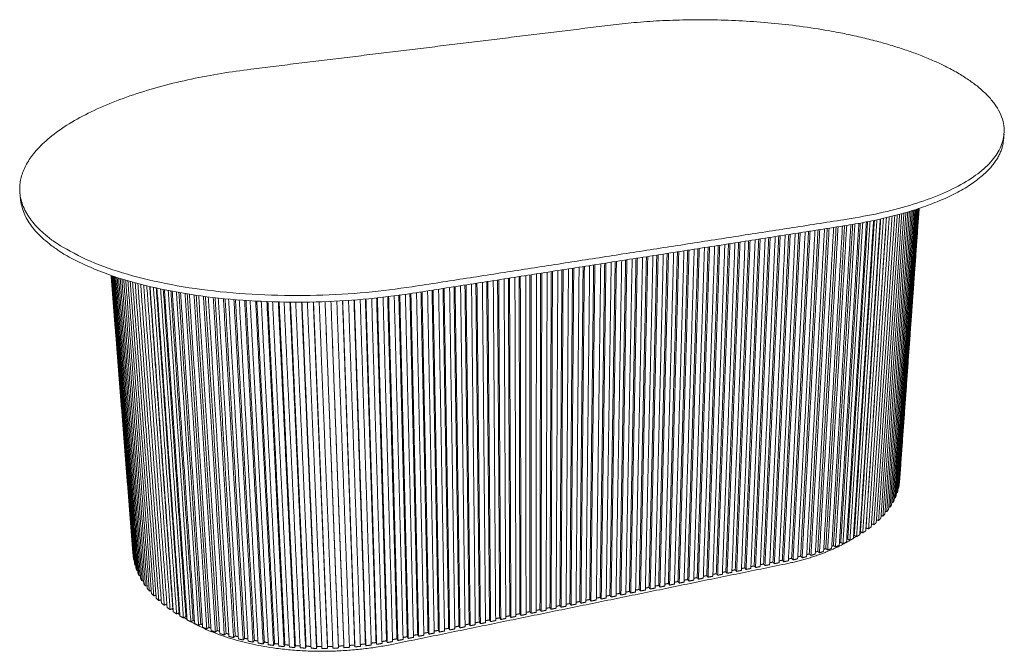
# Model space of a CAD drawing. Header units: millimetres. Extents: x -19591 to -17532, y -10399 to -9171.
# Tile 1 of 4: x -19591 to -18733, y -10399 to -9849. Entities that reach past the tile are written whole.
import ezdxf

# ---------------------------------------------------------------- set-up
doc = ezdxf.new("R2010")
doc.units = ezdxf.units.MM
doc.header["$MEASUREMENT"] = 0
doc.layers.add('Make2D$visible$lines', color=7, linetype='Continuous', lineweight=18, true_color=0x000000)

msp = doc.modelspace()

# ---------------------------------------------------------------- linework, layer by layer
at = {"layer": 'Make2D$visible$lines'}
for points in [[(-19073.56, -9853.36), (-19231.39, -9872.66), (-19389.21, -9891.96)], [(-18733.17, -9948.51), (-18733.39, -9951.05), (-18733.6, -9953.58)], [(-19589.84, -10005.17), (-19590.09, -10002.59), (-19590.33, -10000.01)], [(-18835.29, -10277.3), (-18826.18, -10146.82), (-18817.07, -10016.34)], [(-18815.58, -10015.89), (-18824.68, -10145.6), (-18833.78, -10275.32)], [(-18832.38, -10273.32), (-18823.3, -10144.4), (-18814.22, -10015.48)], [(-18812.97, -10015.09), (-18822.03, -10143.2), (-18831.08, -10271.3)], [(-18829.9, -10269.28), (-18820.88, -10142.01), (-18811.85, -10014.74)], [(-18810.84, -10014.42), (-18819.83, -10140.82), (-18828.82, -10267.22)], [(-18827.86, -10265.17), (-18818.91, -10139.65), (-18809.96, -10014.13)], [(-18809.19, -10013.89), (-18818.09, -10138.49), (-18827, -10263.09)], [(-18826.25, -10261.02), (-18817.4, -10137.35), (-18808.54, -10013.67)], [(-18808.02, -10013.5), (-18816.81, -10136.21), (-18825.61, -10258.92)], [(-18825.08, -10256.83), (-18816.35, -10135.1), (-18807.61, -10013.36)], [(-18807.32, -10013.27), (-18815.99, -10133.99), (-18824.66, -10254.72)], [(-18824.35, -10252.62), (-18815.75, -10132.91), (-18807.14, -10013.21)], [(-18807.09, -10013.19), (-18815.62, -10131.87), (-18824.15, -10250.55)], [(-18869.76, -10022.57), (-19059.19, -10051.98), (-19248.62, -10081.4)], [(-18853.02, -10025.02), (-18861.7, -10164.37), (-18870.38, -10303.72)], [(-18869.32, -10301.14), (-18860.69, -10162.99), (-18852.06, -10024.84)], [(-18867.37, -10302.2), (-18858.62, -10163.3), (-18849.88, -10024.4)], [(-18846.82, -10023.78), (-18855.62, -10162.21), (-18864.43, -10300.63)], [(-18863.64, -10298.03), (-18854.89, -10160.83), (-18846.15, -10023.64)], [(-18861.6, -10299.04), (-18852.74, -10161.1), (-18843.88, -10023.15)], [(-18841.03, -10022.52), (-18849.94, -10159.96), (-18858.84, -10297.4)], [(-18858.32, -10294.77), (-18849.49, -10158.61), (-18840.65, -10022.44)], [(-18856.2, -10295.73), (-18847.25, -10158.82), (-18838.3, -10021.9)], [(-18835.66, -10021.28), (-18844.65, -10157.65), (-18853.64, -10294.01)], [(-18853.39, -10291.38), (-18844.49, -10156.32), (-18835.58, -10021.26)], [(-18851.2, -10292.28), (-18842.18, -10156.48), (-18833.15, -10020.68)], [(-18830.73, -10020.07), (-18839.79, -10155.29), (-18848.84, -10290.5)], [(-18846.6, -10288.7), (-18837.52, -10154.09), (-18828.44, -10019.49)], [(-18826.25, -10018.91), (-18835.35, -10152.89), (-18844.45, -10286.86)], [(-18842.41, -10285), (-18833.3, -10151.68), (-18824.19, -10018.36)], [(-18822.23, -10017.82), (-18831.35, -10150.46), (-18840.46, -10283.11)], [(-18838.64, -10281.2), (-18829.52, -10149.25), (-18820.4, -10017.3)], [(-18818.67, -10016.8), (-18827.79, -10148.03), (-18836.91, -10279.26)], [(-18870.08, -10028), (-19059.29, -10057.56), (-19248.5, -10087.11)], [(-18906.42, -10033.68), (-18913.73, -10176.9), (-18921.03, -10320.12)], [(-18918.17, -10317.93), (-18910.82, -10175.58), (-18903.47, -10033.22)], [(-18916.99, -10319.28), (-18909.56, -10176.14), (-18902.13, -10033.01)], [(-18897.87, -10032.34), (-18905.42, -10175.36), (-18912.98, -10318.38)], [(-18910.35, -10316.13), (-18902.76, -10174.02), (-18895.18, -10031.92)], [(-18909.04, -10317.44), (-18901.37, -10174.57), (-18893.7, -10031.69)], [(-18889.58, -10031.05), (-18897.37, -10173.74), (-18905.15, -10316.44)], [(-18902.78, -10314.11), (-18894.97, -10172.39), (-18887.17, -10030.67)], [(-18901.35, -10315.39), (-18893.46, -10172.91), (-18885.56, -10030.42)], [(-18881.59, -10029.8), (-18889.59, -10172.04), (-18897.59, -10314.28)], [(-18895.47, -10311.89), (-18887.47, -10170.68), (-18879.46, -10029.47)], [(-18893.93, -10313.13), (-18885.83, -10171.16), (-18877.73, -10029.2)], [(-18873.92, -10028.6), (-18882.12, -10170.26), (-18890.32, -10311.92)], [(-18888.46, -10309.47), (-18880.27, -10168.89), (-18872.07, -10028.31)], [(-18886.8, -10310.68), (-18878.51, -10169.35), (-18870.22, -10028.02)], [(-18866.59, -10027.44), (-18874.97, -10168.41), (-18883.34, -10309.37)], [(-18881.75, -10306.87), (-18873.39, -10167.03), (-18865.04, -10027.19)], [(-18879.99, -10308.03), (-18871.53, -10167.44), (-18863.07, -10026.86)], [(-18859.62, -10026.25), (-18868.16, -10166.44), (-18876.69, -10306.63)], [(-18875.36, -10304.09), (-18866.86, -10165.06), (-18858.36, -10026.03)], [(-18873.5, -10305.2), (-18864.89, -10165.42), (-18856.28, -10025.64)], [(-18958.74, -10041.85), (-18964.49, -10186), (-18970.24, -10330.16)], [(-18967.25, -10327.94), (-18961.44, -10184.65), (-18955.63, -10041.36)], [(-18966.12, -10329.32), (-18960.24, -10185.24), (-18954.36, -10041.17)], [(-18949.95, -10040.48), (-18955.97, -10184.48), (-18961.98, -10328.47)], [(-18959.02, -10326.26), (-18952.94, -10183.13), (-18946.87, -10040)], [(-18957.88, -10327.63), (-18951.73, -10183.72), (-18945.59, -10039.8)], [(-18941.2, -10039.11), (-18947.47, -10182.95), (-18953.75, -10326.79)], [(-18950.8, -10324.59), (-18944.47, -10181.61), (-18938.14, -10038.63)], [(-18949.65, -10325.96), (-18943.25, -10182.19), (-18936.84, -10038.43)], [(-18932.47, -10037.75), (-18939, -10181.43), (-18945.54, -10325.12)], [(-18942.6, -10322.92), (-18936.02, -10180.1), (-18929.43, -10037.27)], [(-18941.45, -10324.28), (-18934.79, -10180.68), (-18928.12, -10037.07)], [(-18923.76, -10036.39), (-18930.55, -10179.92), (-18937.35, -10323.44)], [(-18934.43, -10321.25), (-18927.59, -10178.58), (-18920.75, -10035.92)], [(-18933.27, -10322.61), (-18926.35, -10179.16), (-18919.43, -10035.71)], [(-18915.08, -10035.03), (-18922.13, -10178.4), (-18929.18, -10321.78)], [(-18926.28, -10319.59), (-18919.19, -10177.08), (-18912.09, -10034.56)], [(-18925.11, -10320.95), (-18917.94, -10177.65), (-18910.76, -10034.36)], [(-19024.5, -10341.23), (-19020.49, -10196.05), (-19016.48, -10050.87)], [(-19011.99, -10050.17), (-19016.13, -10195.27), (-19020.28, -10340.37)], [(-19017.17, -10338.11), (-19012.95, -10193.89), (-19008.73, -10049.66)], [(-19016.09, -10339.51), (-19011.81, -10194.49), (-19007.53, -10049.47)], [(-19003.05, -10048.77), (-19007.46, -10193.71), (-19011.88, -10338.65)], [(-19008.79, -10336.41), (-19004.31, -10192.34), (-18999.82, -10048.27)], [(-19007.7, -10337.8), (-19003.15, -10192.94), (-18998.6, -10048.08)], [(-18994.13, -10047.38), (-18998.82, -10192.16), (-19003.51, -10336.94)], [(-19000.44, -10334.7), (-18995.68, -10190.79), (-18990.93, -10046.88)], [(-18999.34, -10336.09), (-18994.52, -10191.39), (-18989.7, -10046.69)], [(-18985.24, -10045.99), (-18990.2, -10190.62), (-18995.16, -10335.24)], [(-18992.11, -10333.01), (-18987.09, -10189.25), (-18982.06, -10045.49)], [(-18991, -10334.39), (-18985.91, -10189.85), (-18980.82, -10045.3)], [(-18976.38, -10044.61), (-18981.61, -10189.07), (-18986.83, -10333.54)], [(-18983.8, -10331.31), (-18978.51, -10187.71), (-18973.23, -10044.11)], [(-18982.69, -10332.7), (-18977.33, -10188.31), (-18971.98, -10043.92)], [(-18967.55, -10043.23), (-18973.04, -10187.54), (-18978.52, -10331.85)], [(-18975.52, -10329.62), (-18969.97, -10186.18), (-18964.42, -10042.74)], [(-18974.39, -10331), (-18968.77, -10186.77), (-18963.15, -10042.54)], [(-19076.47, -10350.2), (-19074.18, -10204.86), (-19071.89, -10059.52)], [(-19075.44, -10351.62), (-19073.11, -10205.49), (-19070.77, -10059.35)], [(-19066.19, -10058.63), (-19068.67, -10204.69), (-19071.15, -10350.75)], [(-19067.93, -10348.46), (-19065.36, -10203.28), (-19062.79, -10058.1)], [(-19066.89, -10349.88), (-19064.27, -10203.9), (-19061.65, -10057.92)], [(-19057.09, -10057.21), (-19059.85, -10203.11), (-19062.61, -10349.01)], [(-19059.41, -10346.72), (-19056.56, -10201.7), (-19053.71, -10056.68)], [(-19058.37, -10348.14), (-19055.46, -10202.32), (-19052.56, -10056.5)], [(-19048.01, -10055.79), (-19051.06, -10201.53), (-19054.1, -10347.27)], [(-19050.92, -10344.99), (-19047.79, -10200.13), (-19044.66, -10055.27)], [(-19049.86, -10346.4), (-19046.68, -10200.75), (-19043.5, -10055.09)], [(-19038.97, -10054.38), (-19042.29, -10199.96), (-19045.61, -10345.54)], [(-19042.44, -10343.26), (-19039.04, -10198.56), (-19035.64, -10053.86)], [(-19041.38, -10344.67), (-19037.93, -10199.18), (-19034.47, -10053.68)], [(-19029.95, -10052.97), (-19033.54, -10198.39), (-19037.14, -10343.81)], [(-19034, -10341.54), (-19030.32, -10197), (-19026.64, -10052.46)], [(-19032.93, -10342.95), (-19029.19, -10197.61), (-19025.46, -10052.27)], [(-19020.95, -10051.57), (-19024.82, -10196.83), (-19028.7, -10342.09)], [(-19025.57, -10339.83), (-19021.62, -10195.44), (-19017.67, -10051.06)], [(-19127.68, -10362.28), (-19127.09, -10215.17), (-19126.49, -10068.05)], [(-19121.83, -10067.32), (-19122.57, -10214.36), (-19123.32, -10361.39)], [(-19119.97, -10359.06), (-19119.12, -10212.91), (-19118.27, -10066.77)], [(-19118.99, -10360.51), (-19118.1, -10213.56), (-19117.21, -10066.6)], [(-19112.56, -10065.88), (-19113.6, -10212.75), (-19114.63, -10359.62)], [(-19111.3, -10357.3), (-19110.16, -10211.31), (-19109.03, -10065.32)], [(-19110.31, -10358.74), (-19109.13, -10211.95), (-19107.95, -10065.16)], [(-19103.32, -10064.43), (-19104.65, -10211.14), (-19105.97, -10357.85)], [(-19102.66, -10355.54), (-19101.24, -10209.71), (-19099.81, -10063.88)], [(-19101.66, -10356.97), (-19100.19, -10210.34), (-19098.72, -10063.71)], [(-19094.11, -10062.99), (-19095.72, -10209.54), (-19097.33, -10356.09)], [(-19094.05, -10353.78), (-19092.34, -10208.11), (-19090.62, -10062.45)], [(-19093.04, -10355.21), (-19091.28, -10208.75), (-19089.53, -10062.28)], [(-19084.48, -10061.49), (-19086.39, -10207.87), (-19088.3, -10354.25)], [(-19085.04, -10351.94), (-19083.03, -10206.45), (-19081.02, -10060.95)], [(-19084.02, -10353.37), (-19081.96, -10207.07), (-19079.91, -10060.78)], [(-19075.32, -10060.06), (-19077.52, -10206.28), (-19079.72, -10352.5)], [(-19491.87, -10314.09), (-19501.42, -10192.81), (-19510.96, -10071.53)], [(-19510.95, -10071.53), (-19501.39, -10193.06), (-19491.83, -10314.58)], [(-19491.57, -10316.92), (-19501.22, -10194.24), (-19510.87, -10071.56)], [(-19510.65, -10071.64), (-19500.92, -10195.45), (-19491.19, -10319.27)], [(-19490.69, -10321.59), (-19500.5, -10196.67), (-19510.31, -10071.75)], [(-19509.85, -10071.91), (-19499.96, -10197.92), (-19490.08, -10323.93)], [(-19489.35, -10326.24), (-19499.31, -10199.18), (-19509.26, -10072.11)], [(-19508.54, -10072.36), (-19498.52, -10200.45), (-19488.51, -10328.55)], [(-19487.55, -10330.84), (-19497.62, -10201.74), (-19507.69, -10072.64)], [(-19506.71, -10072.96), (-19496.6, -10203.04), (-19486.48, -10333.13)], [(-19485.29, -10335.38), (-19495.45, -10204.35), (-19505.61, -10073.32)], [(-19504.38, -10073.72), (-19494.18, -10205.68), (-19483.98, -10337.64)], [(-19482.56, -10339.86), (-19492.79, -10207.01), (-19503.03, -10074.15)], [(-19501.54, -10074.62), (-19491.28, -10208.35), (-19481.02, -10342.08)], [(-19479.38, -10344.26), (-19489.65, -10209.68), (-19499.93, -10075.11)], [(-19498.18, -10075.64), (-19487.9, -10211.03), (-19477.61, -10346.42)], [(-19475.73, -10348.55), (-19486.03, -10212.37), (-19496.33, -10076.19)], [(-19178.04, -10076.1), (-19177, -10224.12), (-19175.95, -10372.13)], [(-19172.48, -10369.76), (-19173.4, -10222.64), (-19174.31, -10075.52)], [(-19171.55, -10371.23), (-19172.44, -10223.3), (-19173.33, -10075.37)], [(-19168.6, -10074.63), (-19167.86, -10222.48), (-19167.12, -10370.33)], [(-19163.66, -10367.97), (-19164.28, -10221.01), (-19164.9, -10074.05)], [(-19162.72, -10369.43), (-19163.31, -10221.66), (-19163.91, -10073.9)], [(-19159.19, -10073.16), (-19158.75, -10220.85), (-19158.31, -10368.53)], [(-19154.88, -10366.17), (-19155.2, -10219.38), (-19155.52, -10072.59)], [(-19153.93, -10367.64), (-19154.22, -10220.03), (-19154.51, -10072.43)], [(-19149.81, -10071.69), (-19149.67, -10219.22), (-19149.52, -10366.74)], [(-19146.11, -10364.39), (-19146.14, -10217.76), (-19146.16, -10071.12)], [(-19145.15, -10365.85), (-19145.15, -10218.41), (-19145.14, -10070.96)], [(-19140.45, -10070.23), (-19140.61, -10217.59), (-19140.76, -10364.95)], [(-19137.37, -10362.61), (-19137.1, -10216.14), (-19136.84, -10069.67)], [(-19136.41, -10364.06), (-19136.1, -10216.78), (-19135.8, -10069.51)], [(-19131.13, -10068.78), (-19131.58, -10215.97), (-19132.03, -10363.17)], [(-19128.66, -10360.83), (-19128.1, -10214.52), (-19127.54, -10068.22)], [(-19494.33, -10076.76), (-19484.03, -10213.72), (-19473.74, -10350.67)], [(-19471.64, -10352.74), (-19481.93, -10215.05), (-19492.22, -10077.36)], [(-19489.98, -10077.98), (-19479.7, -10216.39), (-19469.42, -10354.8)], [(-19467.1, -10356.81), (-19477.36, -10217.71), (-19487.63, -10078.61)], [(-19485.14, -10079.26), (-19474.9, -10219.03), (-19464.66, -10358.8)], [(-19462.13, -10360.75), (-19472.34, -10220.33), (-19482.55, -10079.92)], [(-19479.82, -10080.6), (-19469.65, -10221.63), (-19459.48, -10362.66)], [(-19457.21, -10361.6), (-19467.25, -10221.4), (-19477.28, -10081.2)], [(-19456.74, -10364.53), (-19466.87, -10222.9), (-19477, -10081.27)], [(-19474.04, -10081.96), (-19463.96, -10224.16), (-19453.88, -10366.37)], [(-19451.69, -10365.25), (-19461.64, -10223.88), (-19471.59, -10082.51)], [(-19450.93, -10368.16), (-19460.96, -10225.4), (-19470.99, -10082.64)], [(-19467.81, -10083.33), (-19457.84, -10226.62), (-19447.87, -10369.91)], [(-19445.78, -10368.73), (-19455.61, -10226.27), (-19465.45, -10083.82)], [(-19444.73, -10371.61), (-19454.63, -10227.81), (-19464.53, -10084.01)], [(-19461.14, -10084.69), (-19451.3, -10228.98), (-19441.47, -10373.27)], [(-19439.47, -10372.03), (-19449.18, -10228.58), (-19458.89, -10085.13)], [(-19235.29, -10085.04), (-19232.39, -10234.05), (-19229.5, -10383.06)], [(-19225.89, -10380.65), (-19228.64, -10232.54), (-19231.39, -10084.44)], [(-19225.02, -10382.14), (-19227.75, -10233.22), (-19230.49, -10084.3)], [(-19225.67, -10083.54), (-19223.09, -10232.38), (-19220.51, -10381.23)], [(-19216.93, -10378.82), (-19219.37, -10230.88), (-19221.81, -10082.94)], [(-19216.04, -10380.31), (-19218.47, -10231.55), (-19220.89, -10082.8)], [(-19216.09, -10082.05), (-19213.82, -10230.72), (-19211.55, -10379.4)], [(-19207.99, -10377), (-19210.12, -10229.22), (-19212.25, -10081.45)], [(-19207.09, -10378.49), (-19209.21, -10229.89), (-19211.32, -10081.3)], [(-19206.53, -10080.55), (-19204.57, -10229.06), (-19202.61, -10377.57)], [(-19199.07, -10375.18), (-19200.9, -10227.57), (-19202.72, -10079.96)], [(-19198.17, -10376.67), (-19199.97, -10228.24), (-19201.78, -10079.81)], [(-19197, -10079.07), (-19195.35, -10227.41), (-19193.7, -10375.75)], [(-19190.18, -10373.37), (-19191.7, -10225.92), (-19193.22, -10078.47)], [(-19189.27, -10374.85), (-19190.77, -10226.59), (-19192.27, -10078.33)], [(-19187.51, -10077.58), (-19186.16, -10225.76), (-19184.82, -10373.94)], [(-19181.32, -10371.56), (-19182.54, -10224.28), (-19183.75, -10077)], [(-19180.4, -10373.04), (-19181.59, -10224.94), (-19182.78, -10076.84)], [(-19438.14, -10374.88), (-19447.9, -10230.12), (-19457.65, -10085.36)], [(-19454.05, -10086.02), (-19444.37, -10231.23), (-19434.7, -10376.44)], [(-19432.8, -10375.15), (-19442.36, -10230.78), (-19451.92, -10086.4)], [(-19431.18, -10377.95), (-19440.77, -10232.31), (-19450.37, -10086.67)], [(-19446.56, -10087.31), (-19437.06, -10233.36), (-19427.56, -10379.41)], [(-19425.78, -10378.07), (-19435.17, -10232.86), (-19444.55, -10087.64)], [(-19423.88, -10380.82), (-19433.29, -10234.38), (-19442.69, -10087.94)], [(-19438.7, -10088.54), (-19429.4, -10235.36), (-19420.1, -10382.17)], [(-19418.43, -10380.79), (-19427.62, -10234.8), (-19436.81, -10088.82)], [(-19416.25, -10383.47), (-19425.45, -10236.3), (-19434.65, -10089.13)], [(-19430.48, -10089.7), (-19421.4, -10237.2), (-19412.31, -10384.71)], [(-19410.77, -10383.28), (-19419.75, -10236.6), (-19428.73, -10089.93)], [(-19408.32, -10385.89), (-19417.29, -10238.07), (-19426.26, -10090.24)], [(-19421.94, -10090.76), (-19413.08, -10238.89), (-19404.23, -10387.02)], [(-19402.82, -10385.55), (-19411.57, -10238.25), (-19420.32, -10090.95)], [(-19400.1, -10388.08), (-19408.83, -10239.67), (-19417.56, -10091.25)], [(-19413.09, -10091.72), (-19404.48, -10240.41), (-19395.88, -10389.09)], [(-19394.6, -10387.59), (-19403.11, -10239.73), (-19411.62, -10091.87)], [(-19391.62, -10390.03), (-19400.09, -10241.09), (-19408.57, -10092.16)], [(-19403.96, -10092.57), (-19395.62, -10241.74), (-19387.28, -10390.91)], [(-19386.14, -10389.38), (-19394.39, -10241.03), (-19402.64, -10092.68)], [(-19382.91, -10391.73), (-19391.11, -10242.34), (-19399.31, -10092.95)], [(-19394.58, -10093.3), (-19386.52, -10242.89), (-19378.46, -10392.48)], [(-19377.46, -10390.92), (-19385.44, -10242.15), (-19393.42, -10093.38)], [(-19373.99, -10393.17), (-19381.9, -10243.39), (-19389.82, -10093.61)], [(-19298.76, -10393.44), (-19304.08, -10243.53), (-19309.39, -10093.62)], [(-19298.54, -10395.04), (-19303.88, -10244.32), (-19309.22, -10093.61)], [(-19304.11, -10093.28), (-19298.94, -10243.93), (-19293.77, -10394.58)], [(-19289.42, -10392.47), (-19294.4, -10242.71), (-19299.39, -10092.95)], [(-19289.04, -10394.05), (-19294.05, -10243.49), (-19299.05, -10092.92)], [(-19293.98, -10092.52), (-19289.15, -10242.99), (-19284.31, -10393.46)], [(-19280.16, -10391.23), (-19284.82, -10241.68), (-19289.47, -10092.13)], [(-19279.63, -10392.8), (-19284.3, -10242.44), (-19288.97, -10092.08)], [(-19283.96, -10091.61), (-19279.46, -10241.84), (-19274.95, -10392.07)], [(-19271.01, -10389.75), (-19275.34, -10240.46), (-19279.68, -10091.17)], [(-19270.34, -10391.29), (-19274.67, -10241.19), (-19279.01, -10091.1)], [(-19274.07, -10090.56), (-19269.9, -10240.49), (-19265.73, -10390.43)], [(-19262, -10388.01), (-19266.01, -10239.05), (-19270.03, -10090.08)], [(-19261.18, -10389.52), (-19265.19, -10239.75), (-19269.2, -10089.98)], [(-19264.31, -10089.37), (-19260.47, -10238.98), (-19256.62, -10388.59)], [(-19252.95, -10386.16), (-19256.64, -10237.5), (-19260.33, -10088.84)], [(-19252.1, -10387.67), (-19255.79, -10238.2), (-19259.47, -10088.72)], [(-19254.61, -10088.03), (-19251.08, -10237.39), (-19247.56, -10386.74)], [(-19243.9, -10384.32), (-19247.28, -10235.88), (-19250.66, -10087.44)], [(-19243.05, -10385.82), (-19246.41, -10236.56), (-19249.78, -10087.31)], [(-19244.93, -10086.55), (-19241.72, -10235.72), (-19238.52, -10384.9)], [(-19234.89, -10382.48), (-19237.95, -10234.21), (-19241.01, -10085.94)], [(-19234.02, -10383.98), (-19237.07, -10234.89), (-19240.12, -10085.8)], [(-19384.98, -10093.89), (-19377.21, -10243.84), (-19369.44, -10393.79)], [(-19368.59, -10392.21), (-19376.28, -10243.08), (-19383.98, -10093.94)], [(-19364.89, -10394.35), (-19372.51, -10244.24), (-19380.13, -10094.13)], [(-19375.2, -10094.34), (-19367.73, -10244.59), (-19360.26, -10394.84)], [(-19359.55, -10393.24), (-19366.95, -10243.81), (-19374.36, -10094.38)], [(-19355.63, -10395.26), (-19362.95, -10244.89), (-19370.26, -10094.52)], [(-19365.26, -10094.65), (-19358.1, -10245.13), (-19350.94, -10395.62)], [(-19350.38, -10394.01), (-19357.48, -10244.34), (-19364.58, -10094.67)], [(-19346.25, -10395.9), (-19353.25, -10245.33), (-19360.25, -10094.75)], [(-19355.19, -10094.81), (-19348.35, -10245.47), (-19341.51, -10396.13)], [(-19341.11, -10394.51), (-19347.89, -10244.66), (-19354.68, -10094.81)], [(-19336.78, -10396.28), (-19343.46, -10245.55), (-19350.13, -10094.83)], [(-19345.03, -10094.82), (-19338.51, -10245.59), (-19332, -10396.36)], [(-19331.75, -10394.74), (-19338.22, -10244.78), (-19344.68, -10094.81)], [(-19327.24, -10396.38), (-19333.59, -10245.57), (-19339.94, -10094.76)], [(-19334.8, -10094.67), (-19328.62, -10245.49), (-19322.44, -10396.32)], [(-19322.35, -10394.7), (-19328.49, -10244.68), (-19334.63, -10094.66)], [(-19317.67, -10396.2), (-19323.68, -10245.37), (-19329.7, -10094.53)], [(-19324.56, -10094.36), (-19318.71, -10245.19), (-19312.87, -10396.01)], [(-19312.92, -10394.4), (-19318.74, -10244.38), (-19324.55, -10094.36)], [(-19308.16, -10394.14), (-19313.8, -10244.15), (-19319.45, -10094.15)], [(-19308.09, -10395.76), (-19313.77, -10244.95), (-19319.45, -10094.15)], [(-19314.31, -10093.9), (-19308.81, -10244.66), (-19303.3, -10395.43)], [(-18825.46, -10256.78), (-18825.27, -10256.8), (-18825.08, -10256.83)], [(-18824.51, -10252.6), (-18824.43, -10252.61), (-18824.35, -10252.62)], [(-18828.66, -10265.02), (-18828.26, -10265.09), (-18827.86, -10265.17)], [(-18826.84, -10260.92), (-18826.55, -10260.97), (-18826.25, -10261.02)], [(-18833.62, -10273.02), (-18833, -10273.17), (-18832.38, -10273.32)], [(-18830.92, -10269.06), (-18830.41, -10269.17), (-18829.9, -10269.28)], [(-18840.3, -10280.69), (-18839.47, -10280.95), (-18838.64, -10281.2)], [(-18836.74, -10276.91), (-18836.02, -10277.1), (-18835.29, -10277.3)], [(-18848.67, -10287.93), (-18847.63, -10288.31), (-18846.6, -10288.7)], [(-18844.28, -10284.37), (-18843.34, -10284.69), (-18842.41, -10285)], [(-18864.28, -10298.39), (-18863.96, -10298.21), (-18863.64, -10298.03)], [(-18863.64, -10298.03), (-18862.62, -10298.53), (-18861.6, -10299.04)], [(-18858.69, -10295), (-18858.51, -10294.89), (-18858.32, -10294.77)], [(-18858.32, -10294.77), (-18857.26, -10295.25), (-18856.2, -10295.73)], [(-18853.47, -10291.43), (-18853.43, -10291.41), (-18853.39, -10291.38)], [(-18853.39, -10291.38), (-18852.3, -10291.83), (-18851.2, -10292.28)], [(-18883.23, -10307.46), (-18882.49, -10307.17), (-18881.75, -10306.87)], [(-18881.75, -10306.87), (-18880.87, -10307.45), (-18879.99, -10308.03)], [(-18876.57, -10304.63), (-18875.97, -10304.36), (-18875.36, -10304.09)], [(-18875.36, -10304.09), (-18874.43, -10304.64), (-18873.5, -10305.2)], [(-18870.25, -10301.61), (-18869.79, -10301.37), (-18869.32, -10301.14)], [(-18869.32, -10301.14), (-18868.34, -10301.67), (-18867.37, -10302.2)], [(-19491.83, -10314.58), (-19491.79, -10314.58), (-19491.75, -10314.57)], [(-18912.89, -10316.74), (-18911.62, -10316.43), (-18910.35, -10316.13)], [(-18910.35, -10316.13), (-18909.7, -10316.78), (-18909.04, -10317.44)], [(-18905.06, -10314.74), (-18903.92, -10314.42), (-18902.78, -10314.11)], [(-18902.78, -10314.11), (-18902.06, -10314.75), (-18901.35, -10315.39)], [(-18897.5, -10312.52), (-18896.48, -10312.21), (-18895.47, -10311.89)], [(-18895.47, -10311.89), (-18894.7, -10312.51), (-18893.93, -10313.13)], [(-18890.21, -10310.1), (-18889.33, -10309.79), (-18888.46, -10309.47)], [(-18888.46, -10309.47), (-18887.63, -10310.07), (-18886.8, -10310.68)], [(-19491.19, -10319.27), (-19491.03, -10319.24), (-19490.88, -10319.22)], [(-19490.08, -10323.93), (-19489.81, -10323.88), (-19489.54, -10323.84)], [(-19265.03, -10392.65), (-19094.4, -10357.77), (-18923.78, -10322.9)], [(-18953.68, -10325.17), (-18952.24, -10324.88), (-18950.8, -10324.59)], [(-18950.8, -10324.59), (-18950.23, -10325.27), (-18949.65, -10325.96)], [(-18949.65, -10325.96), (-18947.59, -10325.54), (-18945.54, -10325.12)], [(-18945.46, -10323.5), (-18944.03, -10323.21), (-18942.6, -10322.92)], [(-18942.6, -10322.92), (-18942.03, -10323.6), (-18941.45, -10324.28)], [(-18941.45, -10324.28), (-18939.4, -10323.86), (-18937.35, -10323.44)], [(-18937.27, -10321.83), (-18935.85, -10321.54), (-18934.43, -10321.25)], [(-18934.43, -10321.25), (-18933.85, -10321.93), (-18933.27, -10322.61)], [(-18933.27, -10322.61), (-18931.22, -10322.2), (-18929.18, -10321.78)], [(-18929.1, -10320.17), (-18927.69, -10319.88), (-18926.28, -10319.59)], [(-18926.28, -10319.59), (-18925.7, -10320.27), (-18925.11, -10320.95)], [(-18925.11, -10320.95), (-18923.07, -10320.53), (-18921.03, -10320.12)], [(-18920.95, -10318.51), (-18919.56, -10318.22), (-18918.17, -10317.93)], [(-18918.17, -10317.93), (-18917.58, -10318.61), (-18916.99, -10319.28)], [(-19488.51, -10328.55), (-19488.13, -10328.48), (-19487.74, -10328.4)], [(-19486.48, -10333.13), (-19485.98, -10333.02), (-19485.48, -10332.9)], [(-18995.1, -10333.62), (-18993.6, -10333.31), (-18992.11, -10333.01)], [(-18992.11, -10333.01), (-18991.56, -10333.7), (-18991, -10334.39)], [(-18991, -10334.39), (-18988.91, -10333.97), (-18986.83, -10333.54)], [(-18986.77, -10331.92), (-18985.29, -10331.62), (-18983.8, -10331.31)], [(-18983.8, -10331.31), (-18983.24, -10332), (-18982.69, -10332.7)], [(-18982.69, -10332.7), (-18980.6, -10332.27), (-18978.52, -10331.85)], [(-18978.46, -10330.22), (-18976.99, -10329.92), (-18975.52, -10329.62)], [(-18975.52, -10329.62), (-18974.95, -10330.31), (-18974.39, -10331)], [(-18974.39, -10331), (-18972.32, -10330.58), (-18970.24, -10330.16)], [(-18970.18, -10328.54), (-18968.72, -10328.24), (-18967.25, -10327.94)], [(-18967.25, -10327.94), (-18966.69, -10328.63), (-18966.12, -10329.32)], [(-18966.12, -10329.32), (-18964.05, -10328.89), (-18961.98, -10328.47)], [(-18961.92, -10326.85), (-18960.47, -10326.56), (-18959.02, -10326.26)], [(-18959.02, -10326.26), (-18958.45, -10326.95), (-18957.88, -10327.63)], [(-18957.88, -10327.63), (-18955.81, -10327.21), (-18953.75, -10326.79)], [(-19483.98, -10337.64), (-19483.37, -10337.48), (-19482.76, -10337.33)], [(-19481.02, -10342.08), (-19480.3, -10341.87), (-19479.57, -10341.66)], [(-19037.1, -10342.17), (-19035.55, -10341.86), (-19034, -10341.54)], [(-19034, -10341.54), (-19033.46, -10342.25), (-19032.93, -10342.95)], [(-19032.93, -10342.95), (-19030.81, -10342.52), (-19028.7, -10342.09)], [(-19028.65, -10340.45), (-19027.11, -10340.14), (-19025.57, -10339.83)], [(-19025.57, -10339.83), (-19025.03, -10340.53), (-19024.5, -10341.23)], [(-19024.5, -10341.23), (-19022.39, -10340.8), (-19020.28, -10340.37)], [(-19020.23, -10338.74), (-19018.7, -10338.42), (-19017.17, -10338.11)], [(-19017.17, -10338.11), (-19016.63, -10338.81), (-19016.09, -10339.51)], [(-19016.09, -10339.51), (-19013.98, -10339.08), (-19011.88, -10338.65)], [(-19011.83, -10337.02), (-19010.31, -10336.72), (-19008.79, -10336.41)], [(-19008.79, -10336.41), (-19008.25, -10337.1), (-19007.7, -10337.8)], [(-19007.7, -10337.8), (-19005.6, -10337.37), (-19003.51, -10336.94)], [(-19003.45, -10335.32), (-19001.95, -10335.01), (-19000.44, -10334.7)], [(-19000.44, -10334.7), (-18999.89, -10335.4), (-18999.34, -10336.09)], [(-18999.34, -10336.09), (-18997.25, -10335.67), (-18995.16, -10335.24)], [(-19477.61, -10346.42), (-19476.77, -10346.16), (-19475.93, -10345.89)], [(-19473.74, -10350.67), (-19472.79, -10350.34), (-19471.84, -10350.01)], [(-19079.69, -10350.85), (-19078.08, -10350.53), (-19076.47, -10350.2)], [(-19076.47, -10350.2), (-19075.96, -10350.91), (-19075.44, -10351.62)], [(-19075.44, -10351.62), (-19073.3, -10351.19), (-19071.15, -10350.75)], [(-19071.13, -10349.11), (-19069.53, -10348.78), (-19067.93, -10348.46)], [(-19067.93, -10348.46), (-19067.41, -10349.17), (-19066.89, -10349.88)], [(-19066.89, -10349.88), (-19064.75, -10349.44), (-19062.61, -10349.01)], [(-19062.58, -10347.37), (-19061, -10347.04), (-19059.41, -10346.72)], [(-19059.41, -10346.72), (-19058.89, -10347.43), (-19058.37, -10348.14)], [(-19058.37, -10348.14), (-19056.23, -10347.7), (-19054.1, -10347.27)], [(-19054.07, -10345.63), (-19052.49, -10345.31), (-19050.92, -10344.99)], [(-19050.92, -10344.99), (-19050.39, -10345.7), (-19049.86, -10346.4)], [(-19049.86, -10346.4), (-19047.74, -10345.97), (-19045.61, -10345.54)], [(-19045.57, -10343.9), (-19044.01, -10343.58), (-19042.44, -10343.26)], [(-19042.44, -10343.26), (-19041.91, -10343.97), (-19041.38, -10344.67)], [(-19041.38, -10344.67), (-19039.26, -10344.24), (-19037.14, -10343.81)], [(-19469.42, -10354.8), (-19468.37, -10354.39), (-19467.31, -10353.98)], [(-19464.66, -10358.8), (-19463.51, -10358.31), (-19462.35, -10357.81)], [(-19123.31, -10359.74), (-19121.64, -10359.4), (-19119.97, -10359.06)], [(-19119.97, -10359.06), (-19119.48, -10359.79), (-19118.99, -10360.51)], [(-19118.99, -10360.51), (-19116.81, -10360.06), (-19114.63, -10359.62)], [(-19114.62, -10357.97), (-19112.96, -10357.63), (-19111.3, -10357.3)], [(-19111.3, -10357.3), (-19110.81, -10358.02), (-19110.31, -10358.74)], [(-19110.31, -10358.74), (-19108.14, -10358.3), (-19105.97, -10357.85)], [(-19105.96, -10356.21), (-19104.31, -10355.87), (-19102.66, -10355.54)], [(-19102.66, -10355.54), (-19102.16, -10356.25), (-19101.66, -10356.97)], [(-19101.66, -10356.97), (-19099.5, -10356.53), (-19097.33, -10356.09)], [(-19097.32, -10354.45), (-19095.68, -10354.11), (-19094.05, -10353.78)], [(-19094.05, -10353.78), (-19093.54, -10354.5), (-19093.04, -10355.21)], [(-19093.04, -10355.21), (-19090.67, -10354.73), (-19088.3, -10354.25)], [(-19088.28, -10352.6), (-19086.66, -10352.27), (-19085.04, -10351.94)], [(-19085.04, -10351.94), (-19084.53, -10352.66), (-19084.02, -10353.37)], [(-19084.02, -10353.37), (-19081.87, -10352.93), (-19079.72, -10352.5)], [(-19459.48, -10362.66), (-19458.35, -10362.13), (-19457.21, -10361.6)], [(-19457.21, -10361.6), (-19457.07, -10361.69), (-19456.93, -10361.79)], [(-19453.88, -10366.37), (-19452.79, -10365.81), (-19451.69, -10365.25)], [(-19451.69, -10365.25), (-19451.4, -10365.42), (-19451.11, -10365.6)], [(-19167.13, -10368.67), (-19165.4, -10368.32), (-19163.66, -10367.97)], [(-19163.66, -10367.97), (-19163.19, -10368.7), (-19162.72, -10369.43)], [(-19158.31, -10366.88), (-19156.6, -10366.53), (-19154.88, -10366.17)], [(-19154.88, -10366.17), (-19154.4, -10366.91), (-19153.93, -10367.64)], [(-19153.93, -10367.64), (-19151.73, -10367.19), (-19149.52, -10366.74)], [(-19149.53, -10365.08), (-19147.82, -10364.74), (-19146.11, -10364.39)], [(-19146.11, -10364.39), (-19145.63, -10365.12), (-19145.15, -10365.85)], [(-19145.15, -10365.85), (-19142.96, -10365.4), (-19140.76, -10364.95)], [(-19140.76, -10363.3), (-19139.07, -10362.95), (-19137.37, -10362.61)], [(-19137.37, -10362.61), (-19136.89, -10363.34), (-19136.41, -10364.06)], [(-19136.41, -10364.06), (-19134.22, -10363.62), (-19132.03, -10363.17)], [(-19132.02, -10361.52), (-19130.34, -10361.18), (-19128.66, -10360.83)], [(-19128.66, -10360.83), (-19128.17, -10361.56), (-19127.68, -10362.28)], [(-19127.68, -10362.28), (-19125.5, -10361.84), (-19123.32, -10361.39)], [(-19447.87, -10369.91), (-19446.82, -10369.32), (-19445.78, -10368.73)], [(-19445.78, -10368.73), (-19445.33, -10368.97), (-19444.89, -10369.2)], [(-19441.47, -10373.27), (-19440.47, -10372.65), (-19439.47, -10372.03)], [(-19439.47, -10372.03), (-19438.88, -10372.32), (-19438.29, -10372.6)], [(-19434.7, -10376.44), (-19433.75, -10375.8), (-19432.8, -10375.15)], [(-19432.8, -10375.15), (-19432.07, -10375.47), (-19431.33, -10375.78)], [(-19202.63, -10375.91), (-19200.85, -10375.54), (-19199.07, -10375.18)], [(-19199.07, -10375.18), (-19198.62, -10375.92), (-19198.17, -10376.67)], [(-19198.17, -10376.67), (-19195.93, -10376.21), (-19193.7, -10375.75)], [(-19193.72, -10374.09), (-19191.95, -10373.73), (-19190.18, -10373.37)], [(-19190.18, -10373.37), (-19189.73, -10374.11), (-19189.27, -10374.85)], [(-19189.27, -10374.85), (-19187.04, -10374.4), (-19184.82, -10373.94)], [(-19184.83, -10372.28), (-19183.07, -10371.92), (-19181.32, -10371.56)], [(-19181.32, -10371.56), (-19180.86, -10372.3), (-19180.4, -10373.04)], [(-19180.4, -10373.04), (-19178.17, -10372.59), (-19175.95, -10372.13)], [(-19175.97, -10370.47), (-19174.22, -10370.12), (-19172.48, -10369.76)], [(-19172.48, -10369.76), (-19172.01, -10370.5), (-19171.55, -10371.23)], [(-19171.55, -10371.23), (-19169.33, -10370.78), (-19167.12, -10370.33)], [(-19162.72, -10369.43), (-19160.52, -10368.98), (-19158.31, -10368.53)], [(-19427.56, -10379.41), (-19426.67, -10378.74), (-19425.78, -10378.07)], [(-19425.78, -10378.07), (-19424.9, -10378.41), (-19424.02, -10378.75)], [(-19420.1, -10382.17), (-19419.26, -10381.48), (-19418.43, -10380.79)], [(-19418.43, -10380.79), (-19417.41, -10381.13), (-19416.38, -10381.48)], [(-19412.31, -10384.71), (-19411.54, -10384), (-19410.77, -10383.28)], [(-19410.77, -10383.28), (-19409.6, -10383.63), (-19408.43, -10383.97)], [(-19247.6, -10385.07), (-19245.75, -10384.69), (-19243.9, -10384.32)], [(-19243.9, -10384.32), (-19243.48, -10385.07), (-19243.05, -10385.82)], [(-19243.05, -10385.82), (-19240.78, -10385.36), (-19238.52, -10384.9)], [(-19238.55, -10383.23), (-19236.72, -10382.85), (-19234.89, -10382.48)], [(-19234.89, -10382.48), (-19234.45, -10383.23), (-19234.02, -10383.98)], [(-19234.02, -10383.98), (-19231.76, -10383.52), (-19229.5, -10383.06)], [(-19229.53, -10381.39), (-19227.71, -10381.02), (-19225.89, -10380.65)], [(-19225.89, -10380.65), (-19225.46, -10381.4), (-19225.02, -10382.14)], [(-19225.02, -10382.14), (-19222.77, -10381.68), (-19220.51, -10381.23)], [(-19220.54, -10379.56), (-19218.73, -10379.19), (-19216.93, -10378.82)], [(-19216.93, -10378.82), (-19216.48, -10379.57), (-19216.04, -10380.31)], [(-19216.04, -10380.31), (-19213.8, -10379.85), (-19211.55, -10379.4)], [(-19211.58, -10377.73), (-19209.78, -10377.36), (-19207.99, -10377)], [(-19207.99, -10377), (-19207.54, -10377.74), (-19207.09, -10378.49)], [(-19207.09, -10378.49), (-19204.85, -10378.03), (-19202.61, -10377.57)], [(-19404.23, -10387.02), (-19403.52, -10386.28), (-19402.82, -10385.55)], [(-19402.82, -10385.55), (-19401.51, -10385.89), (-19400.21, -10386.22)], [(-19395.88, -10389.09), (-19395.24, -10388.34), (-19394.6, -10387.59)], [(-19394.6, -10387.59), (-19393.16, -10387.9), (-19391.72, -10388.22)], [(-19387.28, -10390.91), (-19386.71, -10390.14), (-19386.14, -10389.38)], [(-19386.14, -10389.38), (-19384.57, -10389.67), (-19383, -10389.96)], [(-19378.46, -10392.48), (-19377.96, -10391.7), (-19377.46, -10390.92)], [(-19377.46, -10390.92), (-19375.77, -10391.18), (-19374.08, -10391.44)], [(-19369.44, -10393.79), (-19369.02, -10393), (-19368.59, -10392.21)], [(-19368.59, -10392.21), (-19366.78, -10392.43), (-19364.97, -10392.65)], [(-19360.26, -10394.84), (-19359.91, -10394.04), (-19359.55, -10393.24)], [(-19359.55, -10393.24), (-19357.63, -10393.41), (-19355.71, -10393.59)], [(-19303.36, -10393.81), (-19301.06, -10393.62), (-19298.76, -10393.44)], [(-19298.76, -10393.44), (-19298.65, -10394.24), (-19298.54, -10395.04)], [(-19293.83, -10392.95), (-19291.62, -10392.71), (-19289.42, -10392.47)], [(-19289.42, -10392.47), (-19289.23, -10393.26), (-19289.04, -10394.05)], [(-19284.36, -10391.82), (-19282.26, -10391.53), (-19280.16, -10391.23)], [(-19280.16, -10391.23), (-19279.89, -10392.02), (-19279.63, -10392.8)], [(-19275, -10390.43), (-19273.01, -10390.09), (-19271.01, -10389.75)], [(-19271.01, -10389.75), (-19270.67, -10390.52), (-19270.34, -10391.29)], [(-19265.77, -10388.77), (-19263.89, -10388.39), (-19262, -10388.01)], [(-19262, -10388.01), (-19261.59, -10388.77), (-19261.18, -10389.52)], [(-19261.18, -10389.52), (-19258.9, -10389.06), (-19256.62, -10388.59)], [(-19256.67, -10386.92), (-19254.81, -10386.54), (-19252.95, -10386.16)], [(-19252.95, -10386.16), (-19252.52, -10386.92), (-19252.1, -10387.67)], [(-19252.1, -10387.67), (-19249.83, -10387.21), (-19247.56, -10386.74)], [(-19350.94, -10395.62), (-19350.66, -10394.81), (-19350.38, -10394.01)], [(-19350.38, -10394.01), (-19348.36, -10394.13), (-19346.33, -10394.25)], [(-19341.51, -10396.13), (-19341.31, -10395.32), (-19341.11, -10394.51)], [(-19341.11, -10394.51), (-19338.98, -10394.57), (-19336.85, -10394.64)], [(-19332, -10396.36), (-19331.88, -10395.55), (-19331.75, -10394.74)], [(-19331.75, -10394.74), (-19329.53, -10394.75), (-19327.31, -10394.75)], [(-19322.44, -10396.32), (-19322.4, -10395.51), (-19322.35, -10394.7)], [(-19322.35, -10394.7), (-19320.04, -10394.65), (-19317.73, -10394.59)], [(-19312.92, -10394.4), (-19310.54, -10394.27), (-19308.16, -10394.14)], [(-19312.87, -10396.01), (-19312.89, -10395.21), (-19312.92, -10394.4)], [(-19308.16, -10394.14), (-19308.12, -10394.95), (-19308.09, -10395.76)]]:
    msp.add_open_spline(points, degree=2, dxfattribs=at)
for points, weights, knots in [([(-19073.56, -9853.36), (-18874.02, -9828.96), (-18766.18, -9899.79), (-18634.82, -9986.09), (-18869.76, -10022.57)], [2554.33959675, 1867.38094207, 2404.41441617, 1532.97453484, 2081.4175203], [0, 0, 0, 431.047968, 431.047968, 862.095935, 862.095935, 862.095935]), ([(-19389.21, -9891.96), (-19625.89, -9920.9), (-19587.18, -10012.13), (-19538.68, -10126.44), (-19248.62, -10081.4)], [2428.46487241, 1655.9938874, 2105.46797654, 1321.58748017, 1955.54279596], [0, 0, 0, 431.047968, 431.047968, 862.095935, 862.095935, 862.095935]), ([(-19589.84, -10005.17), (-19589.26, -10011.41), (-19586.68, -10017.51), (-19538.18, -10132.35), (-19248.5, -10087.11)], [2041.47921084, 2070.45127046, 2107.87968065, 1323.2928125, 1957.95450007], [395.21025, 395.21025, 395.21025, 431.047968, 431.047968, 862.095935, 862.095935, 862.095935])]:
    msp.add_rational_spline(points, weights, degree=2, knots=knots, dxfattribs=at)
for points, weights in [([(-18733.6, -9953.58), (-18738.25, -10007.41), (-18870.08, -10028)], [1959.54312268, 1735.09478504, 2083.82922441]), ([(-18825.08, -10256.83), (-18824.85, -10255.78), (-18824.66, -10254.72)], [1, 0.999682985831, 1]), ([(-18824.35, -10252.62), (-18824.23, -10251.59), (-18824.15, -10250.55)], [1, 0.999692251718, 1]), ([(-18827.86, -10265.17), (-18827.4, -10264.14), (-18827, -10263.09)], [1, 0.999722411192, 1]), ([(-18826.25, -10261.02), (-18825.91, -10259.98), (-18825.61, -10258.92)], [1, 0.999699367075, 1]), ([(-18832.38, -10273.32), (-18831.71, -10272.33), (-18831.08, -10271.3)], [1, 0.999777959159, 1]), ([(-18829.9, -10269.28), (-18829.34, -10268.26), (-18828.82, -10267.22)], [1, 0.999749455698, 1]), ([(-18838.64, -10281.2), (-18837.75, -10280.24), (-18836.91, -10279.26)], [1, 0.999831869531, 1]), ([(-18835.29, -10277.3), (-18834.52, -10276.32), (-18833.78, -10275.32)], [1, 0.999805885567, 1]), ([(-18851.2, -10292.28), (-18850.01, -10291.4), (-18848.84, -10290.5)], [1, 0.999892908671, 1]), ([(-18846.6, -10288.7), (-18845.51, -10287.79), (-18844.45, -10286.86)], [1, 0.999875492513, 1]), ([(-18842.41, -10285), (-18841.42, -10284.07), (-18840.46, -10283.11)], [1, 0.999855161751, 1]), ([(-18864.41, -10300.44), (-18863.19, -10299.66), (-18862, -10298.84)], [1, 0.999912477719, 1]), ([(-18861.6, -10299.04), (-18860.21, -10298.24), (-18858.84, -10297.4)], [1, 0.999919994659, 1]), ([(-18858.79, -10296.57), (-18857.95, -10295.95), (-18857.12, -10295.32)], [1, 0.999941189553, 1]), ([(-18856.2, -10295.73), (-18854.91, -10294.89), (-18853.64, -10294.01)], [1, 0.999907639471, 1]), ([(-18853.54, -10292.41), (-18853.11, -10292.04), (-18852.69, -10291.67)], [1, 0.999977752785, 1]), ([(-18923.78, -10322.9), (-18889.69, -10315.93), (-18866.52, -10301.76)], [2316.9084552, 2132.67823499, 2073.83144272]), ([(-18879.99, -10308.03), (-18878.33, -10307.35), (-18876.69, -10306.63)], [1, 0.999946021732, 1]), ([(-18873.5, -10305.2), (-18871.93, -10304.48), (-18870.38, -10303.72)], [1, 0.999938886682, 1]), ([(-18867.37, -10302.2), (-18865.89, -10301.43), (-18864.43, -10300.63)], [1, 0.99993030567, 1]), ([(-19491.9, -10313.7), (-19491.89, -10313.85), (-19491.88, -10313.99)], [2315.89848912, 2315.62149894, 2315.35039946]), ([(-18909.04, -10317.44), (-18907.1, -10316.96), (-18905.15, -10316.44)], [1, 0.999964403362, 1]), ([(-18901.35, -10315.39), (-18899.47, -10314.85), (-18897.59, -10314.28)], [1, 0.999960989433, 1]), ([(-18893.93, -10313.13), (-18892.12, -10312.55), (-18890.32, -10311.92)], [1, 0.999956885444, 1]), ([(-18886.8, -10310.68), (-18885.07, -10310.04), (-18883.34, -10309.37)], [1, 0.999951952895, 1]), ([(-19491.57, -10316.92), (-19491.4, -10318.1), (-19491.19, -10319.27)], [1, 0.999708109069, 1]), ([(-19490.69, -10321.59), (-19490.41, -10322.77), (-19490.08, -10323.93)], [1, 0.99971821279, 1]), ([(-18916.99, -10319.28), (-18914.98, -10318.85), (-18912.98, -10318.38)], [1, 0.999967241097, 1]), ([(-19489.35, -10326.24), (-19488.96, -10327.4), (-19488.51, -10328.55)], [1, 0.999734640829, 1]), ([(-19487.55, -10330.84), (-19487.04, -10331.99), (-19486.48, -10333.13)], [1, 0.999755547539, 1]), ([(-19485.29, -10335.38), (-19484.66, -10336.53), (-19483.98, -10337.64)], [1, 0.999778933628, 1]), ([(-19482.56, -10339.86), (-19481.81, -10340.98), (-19481.02, -10342.08)], [1, 0.999802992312, 1]), ([(-19479.38, -10344.26), (-19478.51, -10345.36), (-19477.61, -10346.42)], [1, 0.999826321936, 1]), ([(-19475.73, -10348.55), (-19474.75, -10349.63), (-19473.74, -10350.67)], [1, 0.999847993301, 1]), ([(-19471.64, -10352.74), (-19470.55, -10353.79), (-19469.42, -10354.8)], [1, 0.999867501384, 1]), ([(-19467.1, -10356.81), (-19465.9, -10357.83), (-19464.66, -10358.8)], [1, 0.999884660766, 1]), ([(-19462.49, -10357.87), (-19462.41, -10357.95), (-19462.33, -10358.03)], [2051.28390866, 2050.64618882, 2050.01075137]), ([(-19462.13, -10360.75), (-19460.82, -10361.72), (-19459.48, -10362.66)], [1, 0.999899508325, 1]), ([(-19457.9, -10361.92), (-19457.38, -10362.35), (-19456.86, -10362.77)], [1, 0.999977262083, 1]), ([(-19456.74, -10364.53), (-19455.32, -10365.47), (-19453.88, -10366.37)], [1, 0.999912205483, 1]), ([(-19452.84, -10365.84), (-19451.93, -10366.5), (-19451, -10367.15)], [1, 0.999948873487, 1]), ([(-19450.93, -10368.16), (-19449.41, -10369.05), (-19447.87, -10369.91)], [1, 0.999922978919, 1]), ([(-19447.33, -10369.6), (-19446.05, -10370.42), (-19444.75, -10371.21)], [1, 0.999926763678, 1]), ([(-19444.73, -10371.61), (-19443.11, -10372.46), (-19441.47, -10373.27)], [1, 0.999932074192, 1]), ([(-19441.36, -10373.2), (-19369.54, -10414.02), (-19265.03, -10392.65)], [1940.87869183, 1726.30215241, 2191.03373086]), ([(-19438.14, -10374.88), (-19436.43, -10375.68), (-19434.7, -10376.44)], [1, 0.999939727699, 1]), ([(-19431.18, -10377.95), (-19429.38, -10378.7), (-19427.56, -10379.41)], [1, 0.999946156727, 1]), ([(-19423.88, -10380.82), (-19422, -10381.51), (-19420.1, -10382.17)], [1, 0.999951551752, 1]), ([(-19416.25, -10383.47), (-19414.29, -10384.11), (-19412.31, -10384.71)], [1, 0.99995607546, 1]), ([(-19408.32, -10385.89), (-19406.28, -10386.47), (-19404.23, -10387.02)], [1, 0.999959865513, 1]), ([(-19400.1, -10388.08), (-19397.99, -10388.6), (-19395.88, -10389.09)], [1, 0.999963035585, 1]), ([(-19391.62, -10390.03), (-19389.45, -10390.49), (-19387.28, -10390.91)], [1, 0.999965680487, 1]), ([(-19382.91, -10391.73), (-19380.69, -10392.12), (-19378.46, -10392.48)], [1, 0.999967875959, 1]), ([(-19373.99, -10393.17), (-19371.72, -10393.5), (-19369.44, -10393.79)], [1, 0.999969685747, 1]), ([(-19289.04, -10394.05), (-19286.68, -10393.77), (-19284.31, -10393.46)], [1, 0.999974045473, 1]), ([(-19279.63, -10392.8), (-19277.29, -10392.45), (-19274.95, -10392.07)], [1, 0.999973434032, 1]), ([(-19270.34, -10391.29), (-19268.03, -10390.88), (-19265.73, -10390.43)], [1, 0.999972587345, 1]), ([(-19364.89, -10394.35), (-19362.58, -10394.61), (-19360.26, -10394.84)], [1, 0.999971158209, 1]), ([(-19355.63, -10395.26), (-19353.29, -10395.46), (-19350.94, -10395.62)], [1, 0.999972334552, 1]), ([(-19346.25, -10395.9), (-19343.88, -10396.03), (-19341.51, -10396.13)], [1, 0.99997324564, 1]), ([(-19336.78, -10396.28), (-19334.39, -10396.34), (-19332, -10396.36)], [1, 0.999973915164, 1]), ([(-19327.24, -10396.38), (-19324.84, -10396.37), (-19322.44, -10396.32)], [1, 0.999974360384, 1]), ([(-19317.67, -10396.2), (-19315.27, -10396.12), (-19312.87, -10396.01)], [1, 0.999974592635, 1]), ([(-19308.09, -10395.76), (-19305.69, -10395.61), (-19303.3, -10395.43)], [1, 0.999974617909, 1]), ([(-19298.54, -10395.04), (-19296.15, -10394.82), (-19293.77, -10394.58)], [1, 0.999974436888, 1])]:
    msp.add_rational_spline(points, weights, degree=2, dxfattribs=at)

doc.saveas('drawing.dxf')
